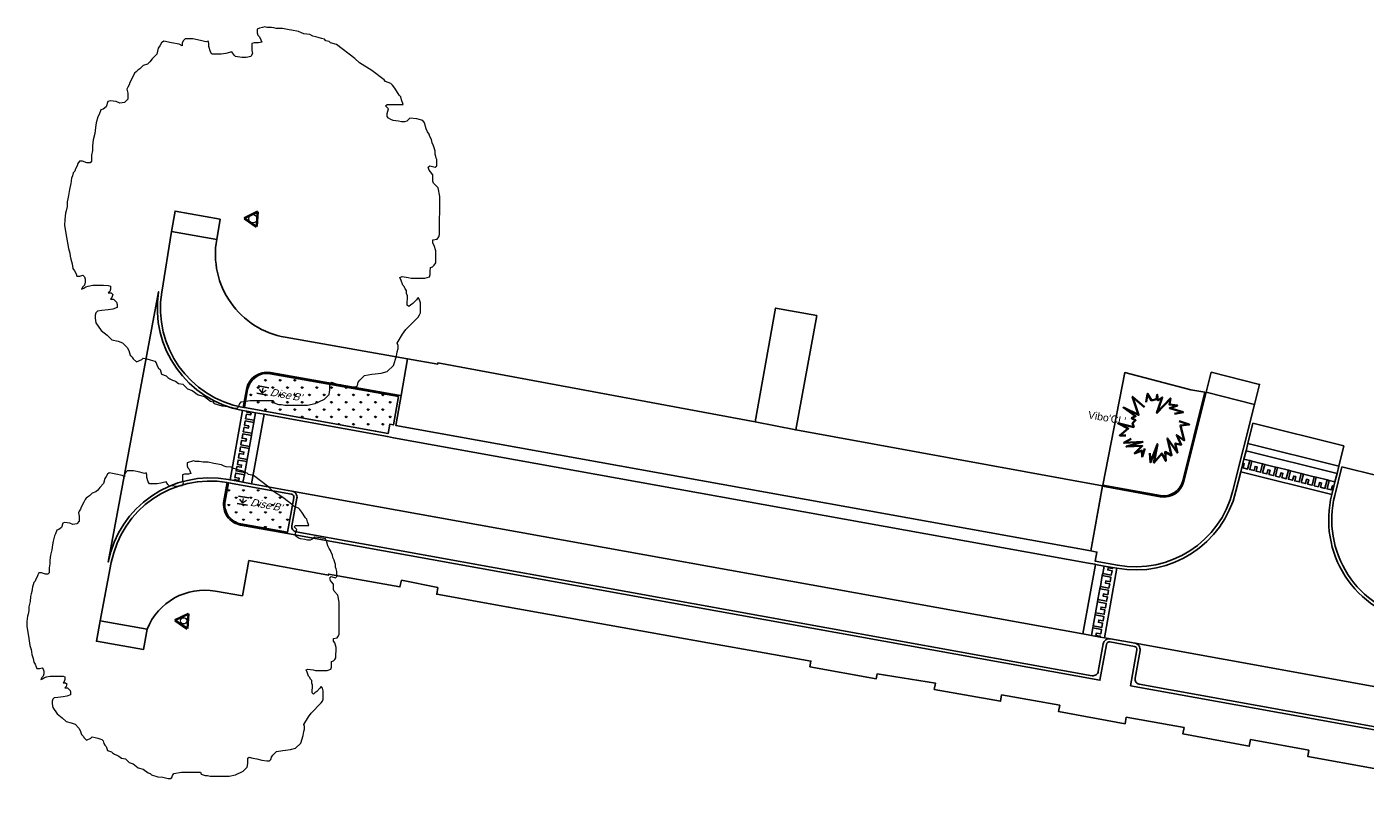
# Model space of a CAD drawing. Extents: x 131293 to 132236, y 397713 to 398701.
# Tile 15 of 63: x 131293 to 131358, y 397925 to 397963. Entities that reach past the tile are written whole.
import ezdxf
from ezdxf.enums import TextEntityAlignment as Align

# ---------------------------------------------------------------- set-up
doc = ezdxf.new("R2010")
doc.units = 0
for name, color, linetype, lineweight in [('B-boom @ 0.2', 7, 'Continuous', 18), ('N-GR-boombescherming @ 0.2', 2, 'Continuous', 25), ('N-GR-plantsoentekst @ 0.2', 190, 'Continuous', 25), ('N-GR-solitaire heester @ 0.2', 3, 'Continuous', 35), ('N-GR-solitaire heester soort', 3, 'Continuous', 35)]:
    doc.layers.add(name, color=color, linetype=linetype, lineweight=lineweight)
doc.layers.add('N-GR-open arcering sierplantsoen', color=7, linetype='Continuous', lineweight=5, true_color=0x54ab6a)
doc.layers.add('X-AL-contourlijnen', color=30, linetype='Continuous', plot=False)
doc.styles.add('CS Annotative', font='arial.ttf')
pattern_1 = [(90, (136736.54788, 397135.2811), (-0.35355339, 0.35355339), [0.09375, -0.61335678]), (45, (136736.5479, 397135.2811), (-0.35355339, 0.35355339), [0.09375, -0.40625]), (135, (136736.5479, 397135.2811), (-0.35355339, -0.35355339), [0.09375, -0.40625])]

# ---------------------------------------------------------------- blocks, each defined once
blk = doc.blocks.new('*U151')
blk.add_lwpolyline([(-39.26, 13.49), (-40, 13.49), (-41.1, 13.86), (-41.84, 13.86), (-42.21, 13.31), (-42.4, 12.76), (-42.77, 12.02), (-42.95, 11.47), (-43.32, 11.1), (-43.51, 10.36), (-43.69, 9.81), (-43.79, 9.16), (-43.88, 8.52), (-44.07, 7.78), (-44.25, 7.04), (-44.44, 5.57), (-44.62, 4.83), (-44.81, 4.09), (-44.81, 2.99), (-45, 1.88), (-45.18, 1.33), (-45.37, -0.15), (-45.38, -1.62), (-44.92, -4.39), (-44.46, -7.16), (-44.1, -8.26), (-44.01, -9), (-43.91, -9.74), (-43.55, -10.85), (-43.37, -11.95), (-43, -12.51), (-42.63, -13.25), (-42.45, -13.8), (-41.71, -13.8), (-40.97, -13.62), (-40.6, -13.99), (-40.42, -14.54), (-40.42, -15.28), (-40.61, -16.02), (-40.98, -16.38), (-41.34, -16.94), (-40.79, -16.75), (-40.24, -16.39), (-39.69, -16.2), (-38.58, -16.02), (-36.92, -16.02), (-35.99, -16.02), (-34.89, -16.03), (-34.33, -16.21), (-34.34, -16.95), (-34.52, -17.5), (-34.89, -17.87), (-34.15, -17.87), (-33.79, -18.24), (-33.97, -18.98), (-34.34, -19.35), (-33.6, -19.35), (-32.87, -20.09), (-32.69, -20.64), (-32.69, -21.38), (-33.79, -21.75), (-34.9, -21.93), (-36.38, -22.11), (-37.48, -22.29), (-37.85, -22.66), (-38.04, -23.21), (-38.04, -23.95), (-37.86, -25.06), (-36.57, -26.91), (-35.1, -28.01), (-33.99, -29.12), (-32.52, -29.5), (-31.41, -29.87), (-30.31, -30.97), (-29.94, -31.71), (-29.57, -32.82), (-29.2, -33.19), (-29.02, -33.47), (-28.84, -33.74), (-28.1, -34.48), (-26.81, -33.93), (-26.44, -33.56), (-25.61, -33.75), (-24.78, -33.94), (-23.67, -34.31), (-23.3, -34.68), (-23.12, -35.41), (-22.75, -35.97), (-22.38, -36.34), (-22.02, -37.45), (-20.91, -37.82), (-20.54, -38.19), (-19.99, -38.55), (-19.35, -38.83), (-18.7, -39.11), (-17.96, -39.67), (-16.86, -39.85), (-15.75, -40.96), (-14.65, -41.33), (-13.17, -42.44), (-11.7, -42.81), (-10.23, -43.92), (-9.67, -44.11), (-9.31, -44.48), (-7.46, -45.03), (-5.99, -45.22), (-5.25, -45.41), (-4.51, -45.59), (-3.78, -45.59), (-3.41, -45.22), (-3.22, -44.67), (-2.85, -44.12), (-0.64, -43.75), (4.9, -43.77), (5.08, -44.32), (6.19, -44.69), (6.92, -44.69), (7.66, -44.88), (13.19, -44.89), (15.04, -44.52), (17.25, -43.42), (18.36, -42.32), (18.55, -41.21), (18.55, -39.73), (18.92, -39.37), (20.03, -39.74), (21.13, -39.92), (22.61, -40.29), (24.08, -40.48), (24.82, -40.48), (25.19, -40.12), (25.38, -39.38), (25.75, -38.83), (26.86, -37.72), (28.7, -37.45), (29.44, -37.35), (30.91, -37.17), (32.39, -36.81), (33.88, -35.33), (34.61, -33.12), (34.8, -32.02), (34.98, -31.28), (34.98, -30.54), (34.8, -29.99), (36.09, -27.78), (36.83, -26.67), (39.79, -23.73), (40.16, -23.17), (40.35, -22.62), (40.35, -20.22), (40.17, -19.49), (39.8, -18.93), (39.43, -19.49), (38.51, -20.41), (37.95, -20.77), (37.58, -21.14), (37.21, -20.77), (37.22, -18.56), (37.04, -18), (37.04, -17.27), (36.67, -16.9), (36.48, -16.34), (36.12, -15.97), (35.75, -14.87), (35.38, -14.13), (35.94, -13.94), (37.41, -14.13), (38.15, -14.32), (41.47, -14.32), (42.58, -13.96), (42.76, -13.4), (42.76, -12.67), (42.77, -11.74), (43.32, -11.56), (43.69, -11.19), (44.06, -10.64), (44.06, -7.69), (43.7, -6.4), (43.33, -5.84), (43.33, -5.11), (44.44, -4.92), (44.81, -4.37), (44.99, -3.82), (45.01, 5.4), (44.64, 7.43), (43.54, 8.54), (43.36, 9.09), (43.36, 10.57), (42.81, 11.31), (42.44, 11.68), (42.25, 12.42), (42.62, 12.78), (43.92, 12.41), (44.29, 12.78), (44.29, 14.26), (44.2, 14.63), (44.1, 15), (43.92, 15.55), (43.92, 16.29), (43.74, 16.84), (43.56, 17.58), (43.19, 18.32), (43.01, 19.06), (42.64, 19.79), (42.46, 20.35), (42.09, 20.9), (41.72, 21.64), (41.35, 23.12), (40.98, 23.67), (39.51, 24.04), (37.85, 24.23), (37.11, 23.49), (36.56, 23.31), (35.82, 23.31), (35.08, 23.5), (33.79, 23.68), (33.24, 23.87), (32.69, 24.24), (32.32, 24.61), (32.32, 25.34), (32.69, 26.45), (31.96, 27.19), (32.33, 27.56), (36.2, 27.55), (35.83, 28.66), (35.65, 29.4), (35.28, 29.77), (34.18, 31.43), (33.62, 32.17), (33.26, 32.54), (31.97, 33.09), (31.6, 33.46), (28.65, 35.68), (25.7, 37.53), (24.6, 38.64), (20.18, 41.97), (18.7, 42.34), (18.34, 42.71), (17.6, 42.89), (17.23, 43.26), (16.49, 43.45), (15.76, 43.63), (15.2, 43.82), (14.47, 44), (13.73, 44.38), (12.25, 44.56), (11.7, 44.75), (10.96, 45.12), (9.3, 45.4), (8.75, 45.49), (7.09, 45.86), (6.35, 45.86), (5.62, 45.86), (5.06, 45.96), (4.51, 46.05), (3.4, 46.05), (2.85, 46.24), (2.3, 46.06), (1.56, 45.87), (1.01, 45.69), (1, 44.77), (1.19, 44.22), (1.56, 43.85), (1.92, 43.11), (2.11, 42.55), (1.37, 42.37), (0.81, 42.37), (0.26, 42.37), (-0.29, 42.19), (-0.29, 40.53), (-0.11, 39.79), (-0.48, 39.05), (-1.59, 38.87), (-2.7, 38.87), (-4.17, 39.06), (-4.54, 39.43), (-5.09, 40.17), (-6.57, 39.8), (-7.67, 39.62), (-9.89, 39.62), (-10.26, 40.18), (-10.62, 41.47), (-10.62, 42.21), (-10.8, 42.76), (-11.36, 42.58), (-12, 42.76), (-12.65, 42.95), (-14.49, 43.32), (-16.34, 43.33), (-16.71, 42.96), (-17.08, 42.4), (-17.08, 41.67), (-17.81, 42.04), (-19.66, 42.41), (-21.5, 42.78), (-22.06, 42.41), (-22.43, 41.68), (-22.8, 41.12), (-23.17, 39.65), (-24.28, 38.55), (-24.83, 37.81), (-25.38, 37.26), (-26.49, 36.89), (-27.23, 36.15), (-27.78, 35.78), (-28.15, 35.42), (-28.52, 35.05), (-28.89, 34.31), (-29.63, 32.84), (-29.82, 32.28), (-30.19, 31.73), (-30.38, 31.18), (-30.19, 30.26), (-30.19, 28.78), (-30.93, 28.04), (-32.04, 27.86), (-32.96, 28.23), (-34.44, 28.42), (-34.99, 28.24), (-35.36, 26.95), (-36.1, 26.39), (-36.65, 26.21), (-37.03, 25.1), (-37.4, 24.55), (-37.77, 23.08), (-37.95, 21.97), (-38.14, 20.5), (-38.51, 19.02), (-38.7, 17.55), (-38.7, 16.44), (-38.89, 15.33), (-38.89, 13.86), (-39.26, 13.49)])
at = {"lineweight": 18}
blk.add_circle((0, 0), 1, dxfattribs=at)
blk = doc.blocks.new('CS Boombescherming')
at = {"lineweight": 5}
for p, q in [((-2.11, 0.34), (1.07, 1.88)), ((1.09, -1.84), (1.36, 1.68)), ((-2.14, 0), (0.78, -1.99))]:
    blk.add_line(p, q, dxfattribs=at)
at = {"lineweight": 35}
for p, q in [((-2.03, 0.16), (1.16, 1.7)), ((-2.03, 0.16), (0.9, -1.83)), ((0.9, -1.83), (1.16, 1.7))]:
    blk.add_line(p, q, dxfattribs=at)
blk = doc.blocks.new('*U152')
blk.add_lwpolyline([(-32.72, 11.24), (-33.33, 11.24), (-34.25, 11.55), (-34.87, 11.55), (-35.18, 11.09), (-35.33, 10.63), (-35.64, 10.02), (-35.79, 9.56), (-36.1, 9.25), (-36.26, 8.64), (-36.41, 8.17), (-36.49, 7.64), (-36.57, 7.1), (-36.72, 6.48), (-36.88, 5.87), (-37.03, 4.64), (-37.19, 4.03), (-37.34, 3.41), (-37.34, 2.49), (-37.5, 1.57), (-37.65, 1.11), (-37.81, -0.12), (-37.81, -1.35), (-37.43, -3.66), (-37.05, -5.96), (-36.75, -6.89), (-36.67, -7.5), (-36.59, -8.12), (-36.29, -9.04), (-36.14, -9.96), (-35.83, -10.42), (-35.52, -11.04), (-35.37, -11.5), (-34.76, -11.5), (-34.14, -11.35), (-33.84, -11.66), (-33.68, -12.12), (-33.68, -12.73), (-33.84, -13.35), (-34.15, -13.65), (-34.45, -14.11), (-33.99, -13.96), (-33.53, -13.65), (-33.07, -13.5), (-32.15, -13.35), (-30.76, -13.35), (-30, -13.35), (-29.07, -13.36), (-28.61, -13.51), (-28.61, -14.12), (-28.77, -14.59), (-29.08, -14.89), (-28.46, -14.89), (-28.15, -15.2), (-28.31, -15.82), (-28.62, -16.12), (-28, -16.12), (-27.39, -16.74), (-27.24, -17.2), (-27.24, -17.82), (-28.16, -18.12), (-29.08, -18.27), (-30.31, -18.43), (-31.24, -18.58), (-31.54, -18.88), (-31.7, -19.35), (-31.7, -19.96), (-31.55, -20.88), (-30.47, -22.42), (-29.25, -23.34), (-28.33, -24.27), (-27.1, -24.58), (-26.18, -24.89), (-25.25, -25.81), (-24.95, -26.43), (-24.64, -27.35), (-24.34, -27.66), (-24.18, -27.89), (-24.03, -28.12), (-23.42, -28.74), (-22.34, -28.28), (-22.03, -27.97), (-21.34, -28.12), (-20.65, -28.28), (-19.73, -28.59), (-19.42, -28.9), (-19.27, -29.51), (-18.96, -29.97), (-18.65, -30.28), (-18.35, -31.2), (-17.43, -31.51), (-17.12, -31.82), (-16.66, -32.13), (-16.12, -32.36), (-15.59, -32.59), (-14.97, -33.05), (-14.05, -33.21), (-13.13, -34.13), (-12.21, -34.44), (-10.98, -35.37), (-9.75, -35.68), (-8.52, -36.6), (-8.06, -36.76), (-7.76, -37.06), (-6.22, -37.53), (-4.99, -37.68), (-4.38, -37.84), (-3.76, -37.99), (-3.15, -37.99), (-2.84, -37.69), (-2.68, -37.23), (-2.38, -36.77), (-0.53, -36.46), (4.08, -36.47), (4.23, -36.93), (5.16, -37.24), (5.77, -37.24), (6.38, -37.4), (11, -37.41), (12.53, -37.1), (14.38, -36.18), (15.3, -35.26), (15.46, -34.34), (15.46, -33.11), (15.77, -32.8), (16.69, -33.11), (17.61, -33.27), (18.84, -33.58), (20.07, -33.74), (20.68, -33.74), (20.99, -33.43), (21.15, -32.81), (21.46, -32.35), (22.38, -31.43), (23.92, -31.21), (24.53, -31.13), (25.76, -30.98), (26.99, -30.67), (28.23, -29.44), (28.84, -27.6), (29, -26.68), (29.15, -26.07), (29.15, -25.45), (29, -24.99), (30.08, -23.15), (30.7, -22.23), (33.16, -19.77), (33.47, -19.31), (33.62, -18.85), (33.63, -16.85), (33.47, -16.24), (33.17, -15.78), (32.86, -16.24), (32.09, -17), (31.63, -17.31), (31.32, -17.62), (31.01, -17.31), (31.02, -15.47), (30.86, -15), (30.86, -14.39), (30.56, -14.08), (30.4, -13.62), (30.1, -13.31), (29.79, -12.39), (29.49, -11.77), (29.95, -11.62), (31.18, -11.78), (31.79, -11.93), (34.56, -11.94), (35.48, -11.63), (35.63, -11.17), (35.64, -10.56), (35.64, -9.79), (36.1, -9.64), (36.41, -9.33), (36.71, -8.87), (36.72, -6.41), (36.41, -5.33), (36.11, -4.87), (36.11, -4.26), (37.03, -4.1), (37.34, -3.64), (37.49, -3.18), (37.51, 4.5), (37.2, 6.19), (36.28, 7.12), (36.13, 7.58), (36.13, 8.81), (35.67, 9.42), (35.37, 9.73), (35.21, 10.35), (35.52, 10.65), (36.6, 10.35), (36.9, 10.65), (36.91, 11.88), (36.83, 12.19), (36.75, 12.5), (36.6, 12.96), (36.6, 13.57), (36.45, 14.03), (36.3, 14.65), (35.99, 15.26), (35.84, 15.88), (35.53, 16.49), (35.38, 16.96), (35.07, 17.42), (34.77, 18.03), (34.46, 19.26), (34.15, 19.72), (32.93, 20.03), (31.54, 20.19), (30.93, 19.58), (30.46, 19.42), (29.85, 19.42), (29.24, 19.58), (28.16, 19.73), (27.7, 19.89), (27.24, 20.2), (26.93, 20.51), (26.93, 21.12), (27.24, 22.04), (26.63, 22.66), (26.94, 22.96), (30.16, 22.96), (29.86, 23.88), (29.71, 24.5), (29.4, 24.8), (28.48, 26.19), (28.02, 26.8), (27.71, 27.11), (26.64, 27.58), (26.33, 27.88), (23.88, 29.73), (21.42, 31.28), (20.5, 32.2), (16.82, 34.97), (15.59, 35.28), (15.28, 35.59), (14.67, 35.74), (14.36, 36.05), (13.74, 36.21), (13.13, 36.36), (12.67, 36.52), (12.05, 36.67), (11.44, 36.98), (10.21, 37.13), (9.75, 37.29), (9.14, 37.6), (7.75, 37.83), (7.29, 37.91), (5.91, 38.22), (5.29, 38.22), (4.68, 38.22), (4.22, 38.3), (3.76, 38.38), (2.84, 38.38), (2.38, 38.53), (1.91, 38.38), (1.3, 38.23), (0.84, 38.08), (0.84, 37.31), (0.99, 36.85), (1.3, 36.54), (1.6, 35.92), (1.75, 35.46), (1.14, 35.31), (0.68, 35.31), (0.22, 35.31), (-0.24, 35.16), (-0.25, 33.77), (-0.09, 33.16), (-0.4, 32.54), (-1.32, 32.39), (-2.25, 32.4), (-3.48, 32.55), (-3.78, 32.86), (-4.24, 33.47), (-5.47, 33.17), (-6.39, 33.02), (-8.24, 33.02), (-8.55, 33.48), (-8.85, 34.56), (-8.85, 35.17), (-9, 35.63), (-9.47, 35.48), (-10, 35.64), (-10.54, 35.79), (-12.08, 36.1), (-13.61, 36.1), (-13.92, 35.8), (-14.23, 35.34), (-14.23, 34.72), (-14.84, 35.03), (-16.38, 35.34), (-17.92, 35.65), (-18.38, 35.34), (-18.69, 34.73), (-19, 34.27), (-19.3, 33.04), (-20.23, 32.12), (-20.69, 31.51), (-21.15, 31.05), (-22.08, 30.74), (-22.69, 30.13), (-23.15, 29.82), (-23.46, 29.51), (-23.77, 29.21), (-24.08, 28.59), (-24.7, 27.36), (-24.85, 26.9), (-25.16, 26.44), (-25.31, 25.98), (-25.16, 25.21), (-25.16, 23.98), (-25.78, 23.37), (-26.7, 23.22), (-27.47, 23.53), (-28.7, 23.68), (-29.16, 23.53), (-29.47, 22.45), (-30.08, 21.99), (-30.55, 21.84), (-30.86, 20.92), (-31.16, 20.46), (-31.47, 19.23), (-31.63, 18.31), (-31.78, 17.08), (-32.09, 15.85), (-32.25, 14.62), (-32.25, 13.7), (-32.41, 12.78), (-32.41, 11.55), (-32.72, 11.24)])
at = {"lineweight": 18}
blk.add_circle((0, 0), 0.75, dxfattribs=at)
blk = doc.blocks.new('*U174')
at = {"ltscale": 0.5, "flags": 128}
for points in [[(-2.35, 5.41), (-2.35, 7.45), (-1.1, 6.04), (-0.02, 6.5), (-0.02, 7.63), (0.38, 6.31), (1.28, 7.21), (1.18, 6.63), (0.7, 3.28), (3.27, 7.29), (3.32, 5.81), (5.24, 5.95), (3.55, 5), (6.88, 4.58), (4.92, 3.79)], [(-2.5, 4.09), (-5.77, 6.1), (-3.57, 2.02), (-7.47, 3.15), (-4.2, 1.58), (-5.08, 0.95), (-4.07, 0.63), (-4.64, -0.18), (-4.2, -1.06), (-8.1, -0.81), (-5.46, -1.63), (-7.16, -3.64), (-5.71, -3.39)], [(6.36, 2.27), (8.87, 1.89), (6.8, 1.32), (8.37, -2.07), (6.36, -1.13), (7.81, -3.2), (6.36, -3.14), (7.24, -5.27), (4.29, -2.32), (5.98, -6.15), (4.29, -5.59), (4.85, -7.72), (3.59, -6.09), (2.09, -8.67), (2.15, -4.08), (1.27, -8.73), (0.7, -6.53)], [(-0.65, -5.69), (-0.96, -7.74), (-1.27, -6.28), (-2.89, -7.26), (-1.39, -5.16), (-5.12, -5.98), (-1.45, -4.17), (-5.87, -5.22), (-4.35, -3.95)]]:
    blk.add_lwpolyline(points, dxfattribs=at)
at = {"layer": 'N-GR-solitaire heester soort', "style": 'CS Annotative'}
blk.add_attdef('SOORT', text='', height=1.8, dxfattribs=at).set_placement((-11.59, 0), align=Align.MIDDLE_LEFT)
blk = doc.blocks.new('CS Plantsoentekst')
at = {"linetype": 'Continuous', "lineweight": 18}
for q in [(-2.6, 0.23), (-1.8, 0.56), (-1, 0.23)]:
    blk.add_line((-1.8, -0.56), q, dxfattribs=at)
at = {"flags": 128}
for points in [[(-3.1, 0.9), (-0.5, 0.9)], [(-3.1, -0.9), (-0.5, -0.9)]]:
    blk.add_lwpolyline(points, dxfattribs=at)
at = {"style": 'CS Annotative', "oblique": 20}
blk.add_attdef('Plantsoensoort', text='', height=1.8, dxfattribs=at).set_placement((0, 0), align=Align.MIDDLE_LEFT)

msp = doc.modelspace()

# ---------------------------------------------------------------- hatches: boundary and pattern name
at = {"layer": 'N-GR-open arcering sierplantsoen'}
h = msp.add_hatch(dxfattribs=at)
h.set_pattern_fill('CS-SIERPLANTSOEN', color=256, scale=0.1)
h.set_pattern_definition(pattern_1)
edge = h.paths.add_edge_path()
edge.add_line((131311.318, 397945.245), (131305.141, 397946.335))
edge.add_arc((131304.978, 397945.41), 0.94, 79.99264, 169.77048)
edge.add_line((131304.052, 397945.577), (131303.896, 397944.709))
edge.add_line((131303.896, 397944.709), (131310.818, 397943.46))
edge.add_line((131310.818, 397943.46), (131310.898, 397943.903))
edge.add_line((131310.898, 397943.903), (131311.075, 397943.871))
edge.add_line((131311.075, 397943.871), (131311.318, 397945.245))
h = msp.add_hatch(dxfattribs=at)
h.set_pattern_fill('CS-SIERPLANTSOEN', color=256, scale=0.1)
h.set_pattern_definition(pattern_1)
edge = h.paths.add_edge_path()
edge.add_arc((131306.132, 397940.394), 0.15, 349.77048, 439.77048)
edge.add_line((131306.158, 397940.541), (131303.126, 397941.088))
edge.add_line((131303.126, 397941.088), (131302.966, 397940.203))
edge.add_arc((131303.891, 397940.036), 0.94, 169.77048, 259.77048)
edge.add_line((131303.724, 397939.111), (131305.979, 397938.704))
edge.add_line((131305.979, 397938.704), (131306.279, 397940.367))

# ---------------------------------------------------------------- linework, layer by layer
at = {"layer": 'X-AL-contourlijnen', "flags": 128}
for points in [[(131302.731, 397953.791), (131300.555, 397954.171), (131300.383, 397953.186), (131302.559, 397952.806)], [(131331.494, 397949.14), (131329.505, 397949.503), (131328.521, 397944.024), (131330.47, 397943.629)], [(131330.47, 397943.629), (131328.521, 397944.024), (131313.223, 397946.859), (131313.212, 397946.8), (131311.759, 397947.056), (131311.446, 397945.284), (131311.193, 397943.85), (131344.698, 397937.803), (131345.264, 397940.939)], [(131350.502, 397946.413), (131350.257, 397945.444), (131352.584, 397944.857), (131352.829, 397945.826)], [(131303.706, 397942.81), (131304.119, 397942.736), (131304.138, 397942.839), (131303.724, 397942.914), (131303.763, 397943.13), (131303.97, 397943.093), (131303.989, 397943.196), (131303.782, 397943.233), (131303.819, 397943.44), (131304.233, 397943.365), (131304.251, 397943.469), (131303.838, 397943.543), (131303.877, 397943.76), (131304.084, 397943.723), (131304.102, 397943.826), (131303.896, 397943.863), (131303.933, 397944.07), (131304.346, 397943.995), (131304.365, 397944.099), (131303.952, 397944.173), (131303.991, 397944.39), (131304.197, 397944.352), (131304.216, 397944.456), (131304.009, 397944.493), (131304.017, 397944.535), (131303.81, 397944.572), (131303.206, 397941.226), (131303.413, 397941.189), (131303.422, 397941.241), (131303.629, 397941.203), (131303.648, 397941.307), (131303.441, 397941.344), (131303.478, 397941.551), (131303.892, 397941.476), (131303.91, 397941.579), (131303.497, 397941.654), (131303.536, 397941.87), (131303.743, 397941.833), (131303.761, 397941.936), (131303.555, 397941.974), (131303.592, 397942.18), (131304.005, 397942.106), (131304.024, 397942.209), (131303.611, 397942.284), (131303.65, 397942.5), (131303.856, 397942.463), (131303.875, 397942.566), (131303.668, 397942.604)], [(131304.43, 397944.46), (131304.017, 397944.535), (131304.009, 397944.493), (131304.216, 397944.456), (131304.197, 397944.352), (131303.991, 397944.39), (131303.952, 397944.173), (131304.365, 397944.099)], [(131304.844, 397944.386), (131304.43, 397944.46), (131304.365, 397944.099), (131304.346, 397943.995), (131304.251, 397943.469), (131304.233, 397943.365), (131304.138, 397942.839), (131304.119, 397942.736), (131304.024, 397942.209), (131304.005, 397942.106), (131303.91, 397941.579), (131303.892, 397941.476), (131303.826, 397941.114), (131304.24, 397941.04)], [(131303.933, 397944.07), (131303.896, 397943.863), (131304.102, 397943.826), (131304.084, 397943.723), (131303.877, 397943.76), (131303.838, 397943.543), (131304.251, 397943.469), (131304.346, 397943.995)], [(131311.087, 397943.259), (131310.792, 397943.312), (131304.844, 397944.386), (131304.24, 397941.04), (131306.185, 397940.689), (131344.319, 397933.807), (131344.923, 397937.153), (131344.886, 397937.16), (131344.591, 397937.213)], [(131356.89, 397942.862), (131352.514, 397943.955), (131352.271, 397942.984), (131356.656, 397941.89)], [(131303.819, 397943.44), (131303.782, 397943.233), (131303.989, 397943.196), (131303.97, 397943.093), (131303.763, 397943.13), (131303.724, 397942.914), (131304.138, 397942.839), (131304.233, 397943.365)], [(131303.706, 397942.81), (131303.668, 397942.604), (131303.875, 397942.566), (131303.856, 397942.463), (131303.65, 397942.5), (131303.611, 397942.284), (131304.024, 397942.209), (131304.119, 397942.736)], [(131356.567, 397941.536), (131352.183, 397942.63), (131352.081, 397942.223), (131352.36, 397942.153), (131352.462, 397942.128), (131352.981, 397941.998), (131353.082, 397941.973), (131353.602, 397941.843), (131353.703, 397941.818), (131354.222, 397941.688), (131354.324, 397941.663), (131354.843, 397941.533), (131354.945, 397941.508), (131355.464, 397941.378), (131355.566, 397941.353), (131356.085, 397941.223), (131356.187, 397941.198), (131356.465, 397941.128)], [(131352.271, 397942.984), (131352.183, 397942.63), (131356.567, 397941.536), (131356.656, 397941.89)], [(131303.592, 397942.18), (131303.555, 397941.974), (131303.761, 397941.936), (131303.743, 397941.833), (131303.536, 397941.87), (131303.497, 397941.654), (131303.91, 397941.579), (131304.005, 397942.106)], [(131356.414, 397940.925), (131356.34, 397940.943), (131356.289, 397940.739), (131356.085, 397940.79), (131356.187, 397941.198), (131356.085, 397941.223), (131355.984, 397940.816), (131355.77, 397940.869), (131355.821, 397941.073), (131355.719, 397941.098), (131355.668, 397940.895), (131355.464, 397940.945), (131355.566, 397941.353), (131355.464, 397941.378), (131355.363, 397940.971), (131355.149, 397941.024), (131355.2, 397941.228), (131355.098, 397941.253), (131355.047, 397941.05), (131354.844, 397941.1), (131354.945, 397941.508), (131354.843, 397941.533), (131354.742, 397941.126), (131354.528, 397941.179), (131354.579, 397941.383), (131354.477, 397941.408), (131354.426, 397941.205), (131354.223, 397941.255), (131354.324, 397941.663), (131354.222, 397941.688), (131354.121, 397941.281), (131353.907, 397941.334), (131353.958, 397941.538), (131353.856, 397941.563), (131353.805, 397941.36), (131353.602, 397941.41), (131353.703, 397941.818), (131353.602, 397941.843), (131353.5, 397941.436), (131353.286, 397941.489), (131353.337, 397941.693), (131353.235, 397941.718), (131353.184, 397941.515), (131352.981, 397941.565), (131353.082, 397941.973), (131352.981, 397941.998), (131352.879, 397941.591), (131352.665, 397941.644), (131352.716, 397941.848), (131352.614, 397941.873), (131352.564, 397941.67), (131352.36, 397941.721), (131352.462, 397942.128), (131352.36, 397942.153), (131352.258, 397941.746), (131352.044, 397941.799), (131352.095, 397942.003), (131352.03, 397942.019), (131351.929, 397941.612), (131356.312, 397940.517)], [(131352.36, 397942.153), (131352.081, 397942.223), (131352.03, 397942.019), (131352.095, 397942.003), (131352.044, 397941.799), (131352.258, 397941.746)], [(131352.36, 397941.721), (131352.564, 397941.67), (131352.614, 397941.873), (131352.716, 397941.848), (131352.665, 397941.644), (131352.879, 397941.591), (131352.981, 397941.998), (131352.462, 397942.128)], [(131352.981, 397941.565), (131353.184, 397941.515), (131353.235, 397941.718), (131353.337, 397941.693), (131353.286, 397941.489), (131353.5, 397941.436), (131353.602, 397941.843), (131353.082, 397941.973)], [(131303.892, 397941.476), (131303.478, 397941.551), (131303.441, 397941.344), (131303.648, 397941.307), (131303.629, 397941.203), (131303.422, 397941.241), (131303.413, 397941.189), (131303.826, 397941.114)], [(131353.602, 397941.41), (131353.805, 397941.36), (131353.856, 397941.563), (131353.958, 397941.538), (131353.907, 397941.334), (131354.121, 397941.281), (131354.222, 397941.688), (131353.703, 397941.818)], [(131354.223, 397941.255), (131354.426, 397941.205), (131354.477, 397941.408), (131354.579, 397941.383), (131354.528, 397941.179), (131354.742, 397941.126), (131354.843, 397941.533), (131354.324, 397941.663)], [(131354.844, 397941.1), (131355.047, 397941.05), (131355.098, 397941.253), (131355.2, 397941.228), (131355.149, 397941.024), (131355.363, 397940.971), (131355.464, 397941.378), (131354.945, 397941.508)], [(131355.464, 397940.945), (131355.668, 397940.895), (131355.719, 397941.098), (131355.821, 397941.073), (131355.77, 397940.869), (131355.984, 397940.816), (131356.085, 397941.223), (131355.566, 397941.353)], [(131356.465, 397941.128), (131356.187, 397941.198), (131356.085, 397940.79), (131356.289, 397940.739), (131356.34, 397940.943), (131356.414, 397940.925)], [(131345.025, 397935.354), (131345.043, 397935.457), (131345.138, 397935.984), (131345.157, 397936.087), (131345.252, 397936.613), (131345.271, 397936.717), (131345.336, 397937.078), (131344.923, 397937.153), (131344.319, 397933.807), (131344.732, 397933.732), (131344.797, 397934.094), (131344.816, 397934.197), (131344.911, 397934.724), (131344.93, 397934.827)], [(131345.956, 397936.967), (131345.749, 397937.004), (131345.74, 397936.952), (131345.533, 397936.989), (131345.515, 397936.886), (131345.721, 397936.849), (131345.684, 397936.642), (131345.271, 397936.717), (131345.252, 397936.613), (131345.665, 397936.539), (131345.626, 397936.322), (131345.42, 397936.36), (131345.401, 397936.256), (131345.608, 397936.219), (131345.57, 397936.012), (131345.157, 397936.087), (131345.138, 397935.984), (131345.552, 397935.909), (131345.513, 397935.693), (131345.306, 397935.73), (131345.287, 397935.626), (131345.494, 397935.589), (131345.457, 397935.383), (131345.043, 397935.457), (131345.025, 397935.354), (131345.438, 397935.279), (131345.399, 397935.063), (131345.192, 397935.1), (131345.174, 397934.997), (131345.38, 397934.959), (131345.343, 397934.753), (131344.93, 397934.827), (131344.911, 397934.724), (131345.324, 397934.649), (131345.285, 397934.433), (131345.079, 397934.47), (131345.06, 397934.367), (131345.267, 397934.33), (131345.229, 397934.123), (131344.816, 397934.197), (131344.797, 397934.094), (131345.211, 397934.02), (131345.172, 397933.803), (131344.965, 397933.84), (131344.946, 397933.737), (131345.153, 397933.7), (131345.146, 397933.658), (131345.352, 397933.621)], [(131345.721, 397936.849), (131345.515, 397936.886), (131345.533, 397936.989), (131345.74, 397936.952), (131345.749, 397937.004), (131345.336, 397937.078), (131345.271, 397936.717), (131345.684, 397936.642)], [(131345.57, 397936.012), (131345.608, 397936.219), (131345.401, 397936.256), (131345.42, 397936.36), (131345.626, 397936.322), (131345.665, 397936.539), (131345.252, 397936.613), (131345.157, 397936.087)], [(131345.457, 397935.383), (131345.494, 397935.589), (131345.287, 397935.626), (131345.306, 397935.73), (131345.513, 397935.693), (131345.552, 397935.909), (131345.138, 397935.984), (131345.043, 397935.457)], [(131345.343, 397934.753), (131345.38, 397934.959), (131345.174, 397934.997), (131345.192, 397935.1), (131345.399, 397935.063), (131345.438, 397935.279), (131345.025, 397935.354), (131344.93, 397934.827)], [(131299.204, 397934.042), (131296.935, 397934.438), (131296.763, 397933.453), (131299.032, 397933.057)], [(131345.229, 397934.123), (131345.267, 397934.33), (131345.06, 397934.367), (131345.079, 397934.47), (131345.285, 397934.433), (131345.324, 397934.649), (131344.911, 397934.724), (131344.816, 397934.197)], [(131345.211, 397934.02), (131344.797, 397934.094), (131344.732, 397933.732), (131345.146, 397933.658), (131345.153, 397933.7), (131344.946, 397933.737), (131344.965, 397933.84), (131345.172, 397933.803)]]:
    msp.add_lwpolyline(points, close=True, dxfattribs=at)
for points in [[(131302.559, 397952.806), (131300.383, 397953.186), (131299.91, 397950.267, 0.408896), (131303.837, 397944.72), (131303.993, 397945.587, -0.413078), (131305.151, 397946.394), (131311.328, 397945.304), (131311.446, 397945.284), (131311.759, 397947.056), (131305.863, 397948.097, -0.415291)], [(131303.81, 397944.572, -0.408896), (131299.762, 397950.291), (131297.329, 397937.269, -0.410574), (131303.126, 397941.241), (131303.206, 397941.226)], [(131311.318, 397945.245), (131305.141, 397946.335, 0.413078), (131304.052, 397945.577), (131303.896, 397944.709), (131310.818, 397943.46), (131310.898, 397943.903), (131311.075, 397943.871)], [(131350.199, 397945.458), (131349.52, 397945.568), (131346.334, 397946.396), (131345.271, 397940.975), (131348.051, 397940.475, 0.394799), (131349.129, 397941.173)], [(131351.55, 397940.712), (131352.584, 397944.857), (131350.257, 397945.444), (131349.187, 397941.158, -0.394799), (131348.04, 397940.416), (131345.26, 397940.916), (131344.698, 397937.803), (131344.993, 397937.75), (131344.913, 397937.307), (131345.983, 397937.114, 0.394976)], [(131356.312, 397940.517), (131351.929, 397941.612), (131351.695, 397940.676, -0.394976), (131345.956, 397936.967), (131345.352, 397933.621), (131345.647, 397933.567), (131346.828, 397933.354), (131359.671, 397931.037), (131360.275, 397934.383, -0.433901)], [(131306.279, 397940.367, 0.414214), (131306.158, 397940.541), (131303.126, 397941.088), (131302.966, 397940.203, 0.414214), (131303.724, 397939.111), (131305.979, 397938.704)], [(131306.185, 397940.689, -0.414214), (131306.427, 397940.34), (131306.187, 397939.012, 0.414214), (131306.389, 397938.721), (131344.769, 397931.795, 0.414214), (131345.059, 397931.997), (131345.299, 397933.325, -0.414214), (131345.647, 397933.567), (131345.352, 397933.621), (131345.146, 397933.658), (131344.732, 397933.732), (131344.319, 397933.807)], [(131360.704, 397930.85), (131360.291, 397930.925), (131359.878, 397930.999), (131359.671, 397931.037), (131346.828, 397933.354, -0.414214), (131347.07, 397933.006), (131346.831, 397931.677, 0.414214), (131347.032, 397931.387), (131380, 397925.437, 0.414214), (131380.29, 397925.639), (131380.53, 397926.968, -0.414214), (131380.878, 397927.21)]]:
    msp.add_lwpolyline(points, format="xyb", close=True, dxfattribs=at)
for points in [[(131358.492, 397941.445), (131356.801, 397941.853), (131356.458, 397940.481, 0.433774), (131360.299, 397934.531)], [(131380.367, 397925.219), (131346.612, 397931.31), (131346.923, 397933.032, 0.414214), (131346.802, 397933.207), (131345.621, 397933.42, 0.414214), (131345.447, 397933.299), (131345.136, 397931.577), (131305.968, 397938.645), (131303.714, 397939.052, -0.414214), (131302.907, 397940.213), (131303.067, 397941.099, 0.40856), (131297.477, 397937.241), (131296.935, 397934.438), (131299.204, 397934.042, -0.353301), (131302.499, 397935.871), (131303.799, 397935.644), (131304.11, 397937.338), (131307.942, 397936.633), (131307.952, 397936.688), (131311.392, 397936.073), (131311.47, 397936.394), (131313.215, 397936.036), (131313.17, 397935.718), (131316.631, 397935.099), (131322.999, 397933.955), (131326.691, 397933.291), (131328.494, 397932.982), (131331.203, 397932.501), (131331.154, 397932.226), (131334.354, 397931.644), (131334.396, 397931.88), (131337.204, 397931.435), (131337.15, 397931.132), (131340.345, 397930.563), (131340.399, 397930.867), (131343.2, 397930.37), (131343.145, 397930.068), (131346.346, 397929.482), (131346.402, 397929.795), (131349.194, 397929.291), (131349.14, 397928.988), (131352.333, 397928.396), (131352.392, 397928.715), (131355.204, 397928.207), (131355.156, 397927.908), (131358.355, 397927.326)]]:
    msp.add_lwpolyline(points, format="xyb", dxfattribs=at)

# ---------------------------------------------------------------- block references
at = {"layer": 'B-boom @ 0.2', "xscale": 0.2, "yscale": 0.2, "zscale": 0.2}
for name, p in [('*U151', (131304.306, 397953.803)), ('*U152', (131300.967, 397934.436))]:
    msp.add_blockref(name, p, dxfattribs=at)
at = {"layer": 'N-GR-boombescherming @ 0.2', "xscale": 0.2, "yscale": 0.2, "zscale": 0.2}
for p in [(131304.306, 397953.803), (131300.967, 397934.436)]:
    msp.add_blockref('CS Boombescherming', p, dxfattribs=at)
at = {"layer": 'N-GR-plantsoentekst @ 0.2', "xscale": 0.2, "yscale": 0.2, "zscale": 0.2, "rotation": 349.8318182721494}
for p in [(131305.133, 397945.463), (131304.182, 397940.162)]:
    msp.add_blockref('CS Plantsoentekst', p, dxfattribs=at).add_auto_attribs({'Plantsoensoort': "Dise'B'"})
at = {"layer": 'N-GR-solitaire heester @ 0.2'}
ref = msp.add_blockref('*U174', (131347.63, 397943.828), dxfattribs=dict(at, xscale=0.2, yscale=0.2, zscale=0.2, rotation=349.83))
ref.add_attrib('SOORT', "Vibo'CL'", dxfattribs={"layer": 'N-GR-solitaire heester soort', "height": 0.36, "rotation": 349.83, "style": 'CS Annotative'}).set_placement((131344.573, 397944.376), align=Align.MIDDLE_LEFT)

doc.saveas('drawing.dxf')
